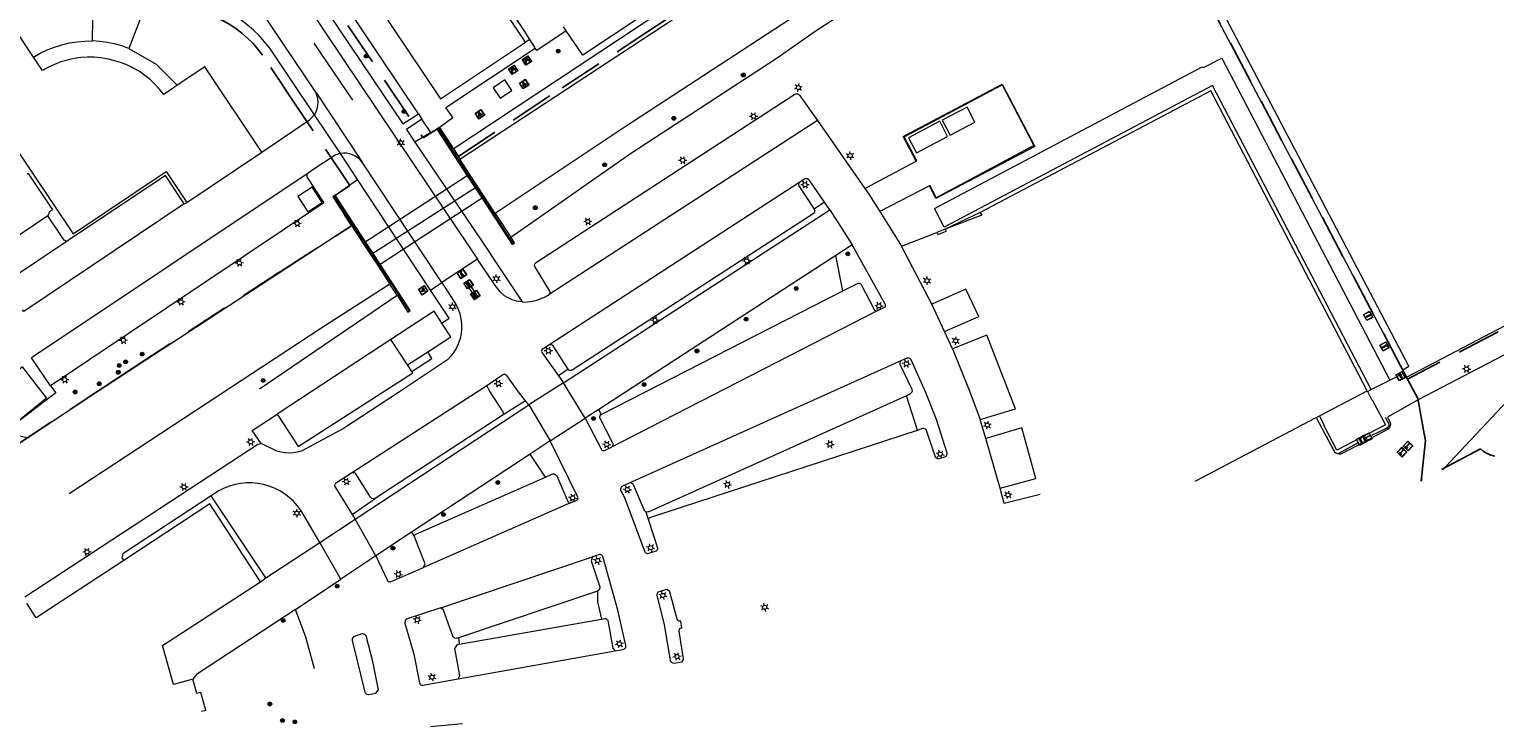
# Model space of a CAD drawing. Header units: metres. Extents: x 89872 to 94585, y 463299 to 469000.
# Tile 229 of 230: x 92134 to 92346, y 464451 to 464553. Entities that reach past the tile are written whole.
import ezdxf
from ezdxf.enums import TextEntityAlignment as Align

# ---------------------------------------------------------------- set-up
doc = ezdxf.new("R2010")
doc.units = ezdxf.units.M
doc.linetypes.add('HIDDEN', pattern=[9.525, 6.35, -3.175])
doc.layers.get('0').update_dxf_attribs({"linetype": 'CONTINUOUS'})
for name, color, linetype, lineweight in [('B-WE-BV-GELEIDECONSTRUCTIE-G', 251, 'CONTINUOUS', 13), ('B-WE-BV-LEUNING-G', 251, 'CONTINUOUS', 13), ('B-WE-GK-BESCHOEIING-G', 251, 'CONTINUOUS', 13), ('B-WE-GR-BEPLANTING_CULTUUR-G', 251, 'CONTINUOUS', 13), ('B-WE-GR-BOOM-S', 251, 'CONTINUOUS', 13), ('B-WE-IE-MEUBILAIR_WEGMEUBILAIR_PICKNICKTAFEL-S', 251, 'CONTINUOUS', 13), ('B-WE-IE-MEUBILAIR_WEGMEUBILAIR_SLAGBOOM-S', 251, 'CONTINUOUS', 13), ('B-WE-IE-MEUBILAIR_WEGMEUBILAIR_VLAGGENMAST-S', 251, 'CONTINUOUS', 13), ('B-WE-IE-TERREINAFSCHEIDING-G', 251, 'CONTINUOUS', 13), ('B-WE-IE-TERREINAFSCHEIDING_KUNSTMATIG_HEKWERK-G', 251, 'CONTINUOUS', 13), ('B-WE-IE-TERREINAFSCHEIDING_KUNSTMATIG_MUUR-G', 251, 'CONTINUOUS', 13), ('B-WE-KL-ET_LS_OV_LICHTMAST-S', 251, 'CONTINUOUS', 13), ('B-WE-KL-ET_LS_SR_ARMATUUR-G', 251, 'CONTINUOUS', 13), ('B-WE-KW-KUNSTWERK_DUIKER-G', 251, 'CONTINUOUS', 13), ('B-WE-OG-TOPOGRAFIE_BEBOUWING-GV', 251, 'CONTINUOUS', 13), ('B-WE-OG-TOPOGRAFIE_BEBOUWING_LUIFEL-GV', 251, 'CONTINUOUS', 13), ('B-WE-OG-TOPOGRAFIE_HUISNUMMER-T25', 251, 'CONTINUOUS', 13), ('B-WE-OG-TOPOGRAFIE_STRAATNAAM-T18', 251, 'CONTINUOUS', 13), ('B-WE-OG-TOPOGRAFIE_WATER-GV', 251, 'CONTINUOUS', 13), ('B-WE-VH-VERHARDING-GV', 251, 'CONTINUOUS', 13), ('B-WE-VW-PAAL_PRAATPAAL-S', 251, 'CONTINUOUS', 13), ('B_OVERBOUWLIJN_LIJN_1', 251, 'CONTINUOUS', 13), ('Percelen', 10, 'HIDDEN', 25)]:
    doc.layers.add(name, color=color, linetype=linetype, lineweight=lineweight)
doc.styles.get("Standard").update_dxf_attribs({"font": 'isocp.shx'})

# ---------------------------------------------------------------- blocks, each defined once
blk = doc.blocks.new('Q_LICHTMAST')
for points in [[(-0.26, 0.15), (-0.52, 0.3)], [(0, 0.3), (0, 0.6)], [(0.26, 0.15), (0.52, 0.3)], [(-0.26, -0.15), (-0.52, -0.3)], [(0, -0.3), (0, -0.6)], [(0.26, -0.15), (0.52, -0.3)]]:
    blk.add_lwpolyline(points)
blk.add_circle((0, 0), 0.3)
blk = doc.blocks.new('Q_VLAGGENMAST')
for points in [[(-0.5, 0.5), (0.5, 0.5), (0.5, -0.5), (-0.5, -0.5)], [(-0.08, 0.33), (0.07, 0.33), (0.07, -0.33), (-0.08, -0.33)]]:
    blk.add_lwpolyline(points, close=True)
blk.add_lwpolyline([(-0.44, 0.46), (0.44, 0.46, -0.414214), (0.46, 0.44), (0.46, -0.44, -0.414214), (0.44, -0.46), (-0.44, -0.46, -0.414214), (-0.46, -0.44), (-0.46, 0.44), (-0.46, 0.44), (-0.46, 0.45), (-0.46, 0.45), (-0.46, 0.45), (-0.46, 0.45), (-0.46, 0.45), (-0.46, 0.45), (-0.46, 0.46), (-0.46, 0.46), (-0.46, 0.46), (-0.45, 0.46), (-0.45, 0.46), (-0.45, 0.46), (-0.45, 0.46), (-0.45, 0.46), (-0.45, 0.46), (-0.44, 0.46), (-0.44, 0.46)], format="xyb")
blk = doc.blocks.new('Q_PRAATPAAL')
blk.add_lwpolyline([(-0.5, 0.5), (0.5, 0.5), (0.5, -0.5), (-0.5, -0.5)], close=True)
for points in [[(-0.44, 0.46), (0.44, 0.46, -0.414214), (0.46, 0.44), (0.46, -0.44, -0.414214), (0.44, -0.46), (-0.44, -0.46, -0.414214), (-0.46, -0.44), (-0.46, 0.44), (-0.46, 0.44), (-0.46, 0.45), (-0.46, 0.45), (-0.46, 0.45), (-0.46, 0.45), (-0.46, 0.45), (-0.46, 0.45), (-0.46, 0.46), (-0.46, 0.46), (-0.46, 0.46), (-0.45, 0.46), (-0.45, 0.46), (-0.45, 0.46), (-0.45, 0.46), (-0.45, 0.46), (-0.45, 0.46), (-0.44, 0.46), (-0.44, 0.46)], [(-0.15, 0.22, 0.426944), (-0.15, 0.17)], [(-0.02, 0.31, 0.07503), (-0.15, 0.22)], [(-0.13, 0.08, 0.511022), (0.03, 0.08)], [(-0.08, 0.1, 0.3284), (0, 0.11)], [(0.21, 0.34, 0.843699), (0.18, 0.39)]]:
    blk.add_lwpolyline(points, format="xyb")
for points in [[(-0.15, 0.17), (-0.08, 0.1)], [(0.03, 0.08), (0.03, -0.37), (-0.13, -0.37), (-0.13, 0.08)], [(0.18, 0.39), (-0.02, 0.31)], [(0, 0.11), (0.21, 0.34)]]:
    blk.add_lwpolyline(points)
blk = doc.blocks.new('Q_BOOM')
for radius in [0.27, 0.18, 0.09]:
    blk.add_circle((0, 0), radius)
blk = doc.blocks.new('Q_SLAGBOOM')
blk.add_lwpolyline([(-0.5, 0.5), (0.5, 0.5), (0.5, -0.5), (-0.5, -0.5)], close=True)
blk.add_lwpolyline([(-0.44, 0.46), (0.44, 0.46, -0.414214), (0.46, 0.44), (0.46, -0.44, -0.414214), (0.44, -0.46), (-0.44, -0.46, -0.414214), (-0.46, -0.44), (-0.46, 0.44), (-0.46, 0.44), (-0.46, 0.45), (-0.46, 0.45), (-0.46, 0.45), (-0.46, 0.45), (-0.46, 0.45), (-0.46, 0.45), (-0.46, 0.46), (-0.46, 0.46), (-0.46, 0.46), (-0.45, 0.46), (-0.45, 0.46), (-0.45, 0.46), (-0.45, 0.46), (-0.45, 0.46), (-0.45, 0.46), (-0.44, 0.46), (-0.44, 0.46)], format="xyb")
for points in [[(-0.29, 0.04), (-0.38, 0.04), (-0.38, 0.1)], [(-0.38, 0.1), (-0.29, 0.1)], [(-0.29, 0.1), (-0.29, 0.2)], [(-0.29, 0.2), (-0.23, 0.2), (-0.23, 0.1)], [(-0.23, 0.04), (-0.23, -0.2), (-0.29, -0.2), (-0.29, 0.04)], [(-0.23, 0.1), (0.37, 0.1), (0.37, 0.04), (-0.23, 0.04)]]:
    blk.add_lwpolyline(points)
blk = doc.blocks.new('Q_LICHTPUNT')
for points in [[(-0.5, 0.5), (0.5, 0.5), (0.5, -0.5), (-0.5, -0.5)], [(-0.46, 0.46), (0.46, 0.46), (0.46, -0.46), (-0.46, -0.46)], [(-0.12, 0.08), (-0.08, 0.05), (-0.26, -0.23), (-0.3, -0.2)], [(-0.03, 0.03), (0.02, 0.03), (0.02, -0.3), (-0.03, -0.3)], [(0.08, 0.05), (0.12, 0.08), (0.29, -0.21), (0.25, -0.24)]]:
    blk.add_lwpolyline(points, close=True)
blk.add_circle((0, 0.21), 0.103)
blk = doc.blocks.new('Q_PICKNICKTAFEL')
blk.add_lwpolyline([(-0.5, 0.5), (0.5, 0.5), (0.5, -0.5), (-0.5, -0.5)], close=True)
blk.add_lwpolyline([(-0.44, 0.46), (0.44, 0.46, -0.414214), (0.46, 0.44), (0.46, -0.44, -0.414214), (0.44, -0.46), (-0.44, -0.46, -0.414214), (-0.46, -0.44), (-0.46, 0.44), (-0.46, 0.44), (-0.46, 0.45), (-0.46, 0.45), (-0.46, 0.45), (-0.46, 0.45), (-0.46, 0.45), (-0.46, 0.45), (-0.46, 0.46), (-0.46, 0.46), (-0.46, 0.46), (-0.45, 0.46), (-0.45, 0.46), (-0.45, 0.46), (-0.45, 0.46), (-0.45, 0.46), (-0.45, 0.46), (-0.44, 0.46), (-0.44, 0.46)], format="xyb")
for points in [[(-0.25, -0.06), (-0.41, -0.06), (-0.41, 0.02)], [(-0.41, 0.02), (-0.21, 0.02)], [(-0.14, 0.21), (-0.27, 0.21), (-0.27, 0.28)], [(-0.27, 0.28), (0.26, 0.28), (0.26, 0.21), (0.13, 0.21)], [(-0.21, 0.02), (-0.14, 0.21)], [(-0.12, 0.02), (-0.03, 0.21)], [(-0.12, 0.02), (0.11, 0.02)], [(0.03, 0.21), (-0.03, 0.21)], [(0.11, 0.02), (0.03, 0.21)], [(0.21, 0.02), (0.13, 0.21)], [(0.21, 0.02), (0.4, 0.02), (0.4, -0.06), (0.24, -0.06)], [(-0.34, -0.28), (-0.25, -0.06)], [(-0.34, -0.28), (-0.24, -0.28)], [(-0.24, -0.28), (-0.15, -0.06)], [(0.14, -0.06), (-0.15, -0.06)], [(0.23, -0.28), (0.14, -0.06)], [(0.23, -0.28), (0.33, -0.28)], [(0.33, -0.28), (0.24, -0.06)]]:
    blk.add_lwpolyline(points)

msp = doc.modelspace()

# ---------------------------------------------------------------- linework, layer by layer
at = {"layer": 'B-WE-BV-GELEIDECONSTRUCTIE-G'}
for points in [[(92292.46, 464579.76), (92276.4, 464571.56), (92250.19, 464557.85), (92244.26, 464553.97), (92220.54, 464538.47), (92201.58, 464525.81)], [(92132.1, 464493.75), (92134, 464493.32), (92134.26, 464493.6), (92143.88, 464500), (92180.77, 464524.07)]]:
    msp.add_lwpolyline(points, dxfattribs=at)
at = {"layer": 'B-WE-BV-LEUNING-G'}
for p, q in [((92204.18, 464521.5), (92193.3, 464538.12)), ((92178.29, 464528.26), (92189.04, 464511.76))]:
    msp.add_line(p, q, dxfattribs=at)
at = {"layer": 'B-WE-GK-BESCHOEIING-G'}
for p, q in [((92186.31, 464515.57), (92176.31, 464509.16)), ((92176.31, 464509.16), (92139.88, 464485.24))]:
    msp.add_line(p, q, dxfattribs=at)
at = {"layer": 'B-WE-GR-BEPLANTING_CULTUUR-G'}
for p, q in [((92332.99, 464503.16), (92293.88, 464577.31)), ((92192.23, 464537.57), (92189.95, 464536.15)), ((92178.4, 464528.46), (92181.61, 464530.77)), ((92249.24, 464527.48), (92247.74, 464526.44)), ((92250, 464526.36), (92249.24, 464527.48)), ((92211.46, 464501.31), (92250, 464526.36)), ((92251.9, 464514.62), (92250.91, 464519.74)), ((92212.11, 464503.27), (92210.75, 464502.3)), ((92210.75, 464502.3), (92211.46, 464501.31)), ((92333.2, 464502.76), (92332.99, 464503.16)), ((92262.73, 464494.46), (92261.14, 464499.42)), ((92327.83, 464500.14), (92327.88, 464500.03)), ((92205.94, 464498.71), (92202.58, 464496.54)), ((92216.91, 464496.72), (92216.55, 464497.42)), ((92208.84, 464487.65), (92206.64, 464490.98)), ((92180.84, 464482.22), (92184.17, 464484.56)), ((92223.78, 464481.48), (92223.41, 464482.58)), ((92189.43, 464479.65), (92189.87, 464478.99)), ((92228.58, 464465.83), (92228.43, 464466.78)), ((92196.23, 464464.37), (92196.36, 464463.46))]:
    msp.add_line(p, q, dxfattribs=at)
for points in [[(92247.74, 464526.44), (92247.8, 464526.3), (92247.82, 464526.15), (92247.79, 464526), (92247.72, 464525.87), (92247.62, 464525.76), (92212.72, 464503.13), (92212.59, 464503.08), (92212.46, 464503.07), (92212.32, 464503.1), (92212.2, 464503.17), (92212.11, 464503.27)], [(92216.39, 464471.13), (92216.39, 464469.57), (92216.94, 464467.06)]]:
    msp.add_lwpolyline(points, dxfattribs=at)
at = {"layer": 'B-WE-IE-TERREINAFSCHEIDING-G'}
for p, q in [((92190.44, 464540.25), (92166.01, 464576.81)), ((92143.27, 464550.82), (92143.38, 464559.04)), ((92151.56, 464557.59), (92148.5, 464549.74)), ((92206.56, 464551.04), (92205.94, 464550.63)), ((92192.23, 464537.57), (92190.94, 464539.49)), ((92193.1, 464538.06), (92192.23, 464537.57)), ((92193.45, 464538.28), (92193.1, 464538.06)), ((92195.49, 464535.15), (92193.45, 464538.28)), ((92195.49, 464535.15), (92196.43, 464533.7)), ((92255.09, 464529.45), (92262.54, 464533.41)), ((92264.45, 464529.85), (92257.24, 464526.12)), ((92182.8, 464521.71), (92178.4, 464528.46)), ((92180.77, 464524.07), (92179.74, 464525.65)), ((92201.58, 464525.81), (92203.82, 464522.38)), ((92266.71, 464523.57), (92265.53, 464523.09)), ((92187.35, 464513.97), (92186.31, 464515.57)), ((92168.34, 464473.06), (92160.46, 464484.94))]:
    msp.add_line(p, q, dxfattribs=at)
for points in [[(92332.99, 464503.16), (92333.86, 464503.69), (92302.43, 464563.6), (92300.28, 464571.13), (92320.05, 464583.5)], [(92134.72, 464548.48), (92135.7, 464549.03), (92136.71, 464549.52), (92137.75, 464549.93), (92138.83, 464550.26), (92139.92, 464550.52), (92141.03, 464550.7), (92142.15, 464550.8), (92143.27, 464550.82)], [(92148.5, 464549.74), (92147.49, 464550.1), (92146.45, 464550.38), (92145.4, 464550.6), (92144.34, 464550.75), (92143.27, 464550.82)], [(92148.5, 464549.74), (92152.49, 464547.45), (92155.51, 464544.39)], [(92193.45, 464538.28), (92195.41, 464539.72), (92194.44, 464541.17), (92207.36, 464549.77)], [(92328.42, 464500.31), (92305.43, 464544.38), (92266.57, 464523.84), (92265.17, 464526.53), (92303.94, 464547.08), (92304.12, 464546.99), (92306.79, 464548.34), (92331.12, 464501.69)], [(92262.54, 464533.41), (92262.61, 464533.44), (92260.78, 464536.95), (92274.95, 464544.45), (92279.58, 464535.67)], [(92193.1, 464538.06), (92197.52, 464531.29), (92199.61, 464528.08)], [(92279.58, 464535.67), (92265.41, 464528.1), (92264.54, 464529.9), (92264.45, 464529.85)], [(92178.4, 464528.46), (92178.05, 464528.22), (92179.74, 464525.65)], [(92199.61, 464528.08), (92204.02, 464521.32), (92204.36, 464521.55), (92203.82, 464522.38)], [(92187.35, 464513.97), (92188.93, 464511.54), (92189.27, 464511.77), (92184.89, 464518.5), (92182.8, 464521.71)]]:
    msp.add_lwpolyline(points, dxfattribs=at)
at = {"layer": 'B-WE-IE-TERREINAFSCHEIDING_KUNSTMATIG_HEKWERK-G'}
msp.add_line((92321.58, 464495.19), (92320.9, 464496.51), dxfattribs=at)
for points in [[(92262.54, 464533.41), (92260.66, 464536.98), (92274.98, 464544.55), (92279.72, 464535.55), (92265.39, 464527.99), (92264.45, 464529.85)], [(92327.88, 464500.03), (92328.48, 464498.8), (92328.56, 464498.84)], [(92330.41, 464496.3), (92330.83, 464495.59), (92330.93, 464495.43), (92330.97, 464495.25), (92330.94, 464495.06), (92330.86, 464494.9), (92330.73, 464494.77), (92330.56, 464494.69), (92328.44, 464493.65)], [(92321.91, 464493.57), (92322.99, 464491.49), (92323.03, 464491.41)], [(92323.03, 464491.41), (92323.07, 464491.32), (92323.2, 464491.19), (92323.36, 464491.1), (92323.44, 464491.09)], [(92323.44, 464491.09), (92323.55, 464491.07), (92323.73, 464491.1), (92323.9, 464491.18), (92326.49, 464492.61)]]:
    msp.add_lwpolyline(points, dxfattribs=at)
at = {"layer": 'B-WE-IE-TERREINAFSCHEIDING_KUNSTMATIG_MUUR-G'}
msp.add_lwpolyline([(92328.56, 464498.84), (92330.46, 464495.23), (92323.41, 464491.56), (92321.53, 464495.16), (92321.58, 464495.19)], dxfattribs=at)
at = {"layer": 'B-WE-KW-KUNSTWERK_DUIKER-G'}
msp.add_line((92183.57, 464519.87), (92199, 464529.77), dxfattribs=at)
msp.add_lwpolyline([(92197.86, 464531.51), (92197.52, 464531.29), (92182.46, 464521.49), (92184.55, 464518.28), (92184.89, 464518.5), (92199.96, 464528.3), (92197.86, 464531.51)], dxfattribs=at)
at = {"layer": 'B-WE-OG-TOPOGRAFIE_BEBOUWING-GV'}
for p, q in [((92201.29, 464544.04), (92202.29, 464542.53)), ((92262.56, 464534.63), (92267.08, 464536.99)), ((92156.89, 464527.43), (92167.76, 464534.71)), ((92266.71, 464523.57), (92266.87, 464523.27)), ((92186.46, 464507.58), (92169.97, 464496.75)), ((92188.88, 464503.88), (92186.46, 464507.58)), ((92188.88, 464503.88), (92191.79, 464505.78)), ((92189.48, 464502.96), (92188.88, 464503.88)), ((92320.9, 464496.51), (92327.83, 464500.14)), ((92302.91, 464487.07), (92320.46, 464496.27)), ((92320.46, 464496.27), (92320.9, 464496.51)), ((92147.77, 464475.57), (92135.08, 464467.25))]:
    msp.add_line(p, q, dxfattribs=at)
for points in [[(92205.94, 464550.63), (92184.94, 464582.04), (92185.93, 464582.72), (92186.74, 464586.78), (92186.21, 464586.79), (92185.86, 464588.53), (92186.34, 464588.72), (92184.05, 464592.18), (92182.85, 464592.41), (92188.09, 464618.88)], [(92169.37, 464578.66), (92193.64, 464542.42), (92205.94, 464550.63)], [(92134.72, 464548.48), (92132.06, 464552.47), (92107.77, 464536.2), (92115.02, 464525.36)], [(92155.51, 464544.39), (92154.63, 464543.79), (92153.56, 464543.06), (92152.96, 464543.83), (92152.3, 464544.55), (92151.6, 464545.21), (92150.84, 464545.82), (92150.05, 464546.37), (92149.21, 464546.87), (92148.34, 464547.29), (92147.43, 464547.65), (92146.51, 464547.95), (92145.56, 464548.17), (92144.48, 464548.38), (92143.51, 464548.46), (92142.53, 464548.46), (92141.55, 464548.4), (92140.58, 464548.26), (92139.62, 464548.05), (92138.68, 464547.77), (92137.77, 464547.42), (92136.88, 464547.01), (92136.02, 464546.53), (92135.31, 464547.6), (92134.72, 464548.48)], [(92167.76, 464534.71), (92159.52, 464547.06), (92155.51, 464544.39)], [(92202.29, 464542.53), (92203.98, 464543.63), (92202.96, 464545.18), (92201.29, 464544.04)], [(92327.83, 464500.14), (92305.18, 464543.61), (92271.81, 464525.95), (92272.03, 464525.57), (92266.71, 464523.57)], [(92269.88, 464541.23), (92266.29, 464539.34), (92267.43, 464537.18)], [(92267.43, 464537.18), (92271.02, 464539.06), (92269.88, 464541.23)], [(92267.08, 464536.99), (92265.93, 464539.19), (92261.42, 464536.78), (92262.56, 464534.63)], [(92130.67, 464535.83), (92131.45, 464536.34), (92140.44, 464522.89), (92153.9, 464531.9), (92156.89, 464527.43)], [(92193.85, 464509.94), (92192.72, 464511.66), (92186.46, 464507.58)], [(92191.79, 464505.78), (92195.15, 464507.97), (92193.85, 464509.94)], [(92129.28, 464500.59), (92129.18, 464500.51), (92129.56, 464500), (92132.66, 464495.94), (92136.59, 464499.1), (92133.12, 464503.59), (92131.41, 464502.25)], [(92169.97, 464496.75), (92171.72, 464494.09), (92173.03, 464492.05), (92189.63, 464502.74), (92189.48, 464502.96)], [(92167.58, 464472.49), (92160.25, 464483.75), (92147.77, 464475.57)], [(92157.78, 464458.38), (92154.97, 464457.6), (92153.41, 464463.25), (92167.58, 464472.49)], [(92159.05, 464453.72), (92159.67, 464453.89), (92158.96, 464456.45), (92158.35, 464456.29), (92157.78, 464458.38)]]:
    msp.add_lwpolyline(points, dxfattribs=at)
at = {"layer": 'B-WE-OG-TOPOGRAFIE_BEBOUWING_LUIFEL-GV'}
msp.add_lwpolyline([(92174.45, 464526.08), (92176.49, 464527.42), (92175.04, 464529.63), (92173, 464528.3), (92174.45, 464526.08)], dxfattribs=at)
at = {"layer": 'B-WE-OG-TOPOGRAFIE_STRAATNAAM-T18'}
msp.add_line((92175.29, 464550.51), (92180.88, 464542.22), dxfattribs=at)
at = {"layer": 'B-WE-OG-TOPOGRAFIE_WATER-GV'}
for p, q in [((92196.43, 464533.7), (92238.22, 464561.13)), ((92167.44, 464500.42), (92187.35, 464513.97))]:
    msp.add_line(p, q, dxfattribs=at)
for points in [[(92203.82, 464522.38), (92221.17, 464534.51), (92242.39, 464548.37), (92247.9, 464552.24), (92250.34, 464553.81), (92260.91, 464560.07), (92286.82, 464573.93), (92293.88, 464577.31)], [(92248.98, 464570.29), (92225.7, 464555.13), (92195.49, 464535.15)], [(92201.58, 464525.81), (92199.96, 464528.3), (92197.86, 464531.51), (92196.43, 464533.7)], [(92180.77, 464524.07), (92182.46, 464521.49), (92184.55, 464518.28), (92186.31, 464515.57)]]:
    msp.add_lwpolyline(points, dxfattribs=at)
at = {"layer": 'B-WE-VH-VERHARDING-GV'}
for p, q in [((92211.85, 464552.3), (92211.47, 464552.86)), ((92175.58, 464543.39), (92182.31, 464533.26)), ((92179.15, 464534.5), (92175.4, 464540.1)), ((92190.44, 464540.25), (92190.94, 464539.49)), ((92248.21, 464539.31), (92209.38, 464514.09)), ((92248.21, 464539.31), (92255.09, 464529.45)), ((92189.95, 464536.15), (92200.63, 464520.31)), ((92181.61, 464530.77), (92179.15, 464534.5)), ((92193.85, 464515.82), (92182.31, 464533.26)), ((92174.47, 464531.68), (92134.43, 464504.92)), ((92192.21, 464514.74), (92181.61, 464530.77)), ((92245.66, 464530.36), (92209.31, 464506.75)), ((92156.54, 464527.2), (92156.89, 464527.43)), ((92136.8, 464525.5), (92127.86, 464519.49)), ((92250, 464526.36), (92253.24, 464521.26)), ((92257.24, 464526.12), (92260.39, 464521.11)), ((92260.39, 464521.11), (92265.53, 464523.09)), ((92139.75, 464521.89), (92130.8, 464515.94)), ((92253.24, 464521.26), (92250.91, 464519.74)), ((92264.78, 464512.71), (92260.39, 464521.11)), ((92198.99, 464519.23), (92193.85, 464515.82)), ((92250.91, 464519.74), (92216.55, 464497.42)), ((92192.21, 464514.74), (92193.85, 464515.82)), ((92269.71, 464514.85), (92264.78, 464512.71)), ((92266.62, 464508.75), (92264.78, 464512.71)), ((92333.54, 464502.1), (92353.72, 464512.7)), ((92360.71, 464512.18), (92335.22, 464498.84)), ((92256.96, 464511.75), (92218.4, 464491.97)), ((92267.77, 464506.2), (92266.62, 464508.75)), ((92272.75, 464508.18), (92267.77, 464506.2)), ((92137.15, 464500.88), (92134.43, 464504.92)), ((92260.32, 464504.47), (92220.94, 464486.78)), ((92328.42, 464500.31), (92331.12, 464501.69)), ((92331.12, 464501.69), (92333.2, 464502.76)), ((92333.2, 464502.76), (92333.54, 464502.1)), ((92200.37, 464500.88), (92180.76, 464488.22)), ((92211.46, 464501.31), (92206.42, 464498.09)), ((92214.61, 464496.16), (92211.46, 464501.31)), ((92327.88, 464500.03), (92328.42, 464500.31)), ((92181.27, 464481.53), (92206.42, 464498.09)), ((92206.42, 464498.09), (92205.94, 464498.71)), ((92206.42, 464498.09), (92209.53, 464492.88)), ((92216.55, 464497.42), (92214.61, 464496.16)), ((92202.58, 464496.54), (92184.17, 464484.56)), ((92209.53, 464492.88), (92214.61, 464496.16)), ((92272.63, 464493.25), (92271.8, 464495.96)), ((92209.53, 464492.88), (92206.64, 464490.98)), ((92277.8, 464494.77), (92272.63, 464493.25)), ((92274.67, 464486.06), (92272.63, 464493.25)), ((92206.64, 464490.98), (92189.43, 464479.65)), ((92275.25, 464483.84), (92274.67, 464486.06)), ((92280.46, 464485.12), (92275.25, 464483.84)), ((92212.55, 464483.94), (92191.16, 464474.53)), ((92176.16, 464478.18), (92181.27, 464481.53)), ((92180.84, 464482.22), (92181.27, 464481.53)), ((92184.26, 464476.25), (92181.27, 464481.53)), ((92168.34, 464473.06), (92176.16, 464478.18)), ((92179.19, 464472.85), (92176.16, 464478.18)), ((92189.43, 464479.65), (92184.26, 464476.25)), ((92184.26, 464476.25), (92179.19, 464472.85)), ((92193.67, 464468.69), (92215.66, 464476.1)), ((92167.58, 464472.49), (92168.34, 464473.06)), ((92172.64, 464468.47), (92179.19, 464472.85)), ((92216.39, 464471.13), (92196.23, 464464.37)), ((92134.56, 464468.06), (92133.75, 464469.36)), ((92135.08, 464467.25), (92134.56, 464468.06)), ((92196.36, 464463.46), (92216.94, 464467.06)), ((92196.21, 464458.41), (92218.93, 464462.5)), ((92196.85, 464451.91), (92192.19, 464451.49))]:
    msp.add_line(p, q, dxfattribs=at)
for points in [[(92159.11, 464588.6), (92159.39, 464586.64), (92159.74, 464584.69), (92160.16, 464582.75), (92160.66, 464580.83), (92161.23, 464578.94), (92161.88, 464577.06), (92162.59, 464575.21), (92163.38, 464573.39), (92164.23, 464571.6), (92165.15, 464569.84), (92166.14, 464568.12), (92167.19, 464566.45), (92168.31, 464564.81), (92169.48, 464563.21), (92170.72, 464561.66), (92174.45, 464555.8), (92194.52, 464525.88), (92198.99, 464519.23)], [(92206.56, 464551.04), (92205.75, 464552.32), (92188.46, 464578.42), (92192.22, 464580.98), (92192.32, 464581.07), (92192.38, 464581.17), (92192.41, 464581.29), (92192.41, 464581.42), (92192.37, 464581.53)], [(92164.54, 464576.02), (92164.46, 464576.02), (92165.21, 464574.37), (92166, 464572.75), (92166.85, 464571.15), (92167.75, 464569.59), (92168.69, 464568.04), (92176.04, 464556.93), (92188.18, 464538.8), (92190.44, 464540.25)], [(92175.58, 464543.39), (92167.64, 464555.22), (92164.83, 464559.4)], [(92227.13, 464557.33), (92214.23, 464548.74), (92211.85, 464552.3)], [(92175.4, 464540.1), (92168.91, 464549.79), (92168.18, 464550.71), (92167.4, 464551.59), (92166.55, 464552.4), (92165.66, 464553.16), (92164.71, 464553.86), (92163.73, 464554.5), (92162.7, 464555.07), (92161.64, 464555.57)], [(92211.85, 464552.3), (92207.57, 464549.43), (92207.36, 464549.77)], [(92207.36, 464549.77), (92207.24, 464549.96), (92206.56, 464551.04)], [(92175.4, 464540.1), (92175.63, 464540.54), (92175.79, 464541), (92175.89, 464541.48), (92175.91, 464541.97), (92175.87, 464542.46), (92175.76, 464542.94), (92175.58, 464543.39)], [(92209.38, 464514.09), (92209.45, 464514.17), (92209.5, 464514.27), (92209.52, 464514.37), (92209.52, 464514.48), (92209.49, 464514.59), (92207.31, 464518.13), (92207.27, 464518.24), (92207.26, 464518.37), (92207.29, 464518.49), (92207.34, 464518.6), (92207.42, 464518.69), (92244.95, 464543.09), (92245.09, 464543.15), (92245.24, 464543.17), (92245.39, 464543.15), (92245.52, 464543.08), (92245.63, 464542.97), (92248.21, 464539.31)], [(92167.76, 464534.71), (92174.67, 464539.37), (92175.4, 464540.1)], [(92190.94, 464539.49), (92188.72, 464537.98), (92189.95, 464536.15)], [(92179.15, 464534.5), (92178.93, 464534.45), (92178.71, 464534.38), (92178.5, 464534.3), (92178.3, 464534.2), (92178.1, 464534.09), (92175.32, 464532.25), (92174.47, 464531.68)], [(92182.31, 464533.26), (92182.02, 464533.6), (92181.69, 464533.9), (92181.31, 464534.15), (92180.91, 464534.34), (92180.48, 464534.47), (92180.04, 464534.54), (92179.59, 464534.55), (92179.15, 464534.5)], [(92133.78, 464531.6), (92133.95, 464531.63), (92137.46, 464526.37), (92137.03, 464526.05), (92136.8, 464525.5)], [(92174.47, 464531.68), (92174.37, 464531.58), (92174.3, 464531.45), (92174.27, 464531.31), (92174.29, 464531.17), (92174.34, 464531.03), (92176.74, 464527.38), (92137.15, 464500.88)], [(92156.54, 464527.2), (92153.81, 464531.31), (92139.75, 464521.89)], [(92245.66, 464530.36), (92245.58, 464530.28), (92245.52, 464530.19), (92245.49, 464530.07), (92245.49, 464529.96), (92245.52, 464529.85), (92247.74, 464526.44)], [(92249.24, 464527.48), (92247.01, 464530.69), (92246.9, 464530.77), (92246.76, 464530.82), (92246.62, 464530.84), (92246.48, 464530.83), (92246.35, 464530.78), (92245.66, 464530.36)], [(92255.09, 464529.45), (92255.65, 464528.64), (92257.24, 464526.12)], [(92156.54, 464527.2), (92133.31, 464511.62), (92133.12, 464511.87)], [(92139.75, 464521.89), (92139.63, 464521.84), (92139.5, 464521.82), (92139.37, 464521.84), (92139.25, 464521.89), (92139.16, 464521.98), (92136.8, 464525.5)], [(92265.53, 464523.09), (92265.66, 464522.78), (92266.87, 464523.27)], [(92256.96, 464511.75), (92257.94, 464512.24), (92258.01, 464512.32), (92258.06, 464512.41), (92258.08, 464512.51), (92258.08, 464512.61), (92258.05, 464512.7), (92253.24, 464521.26)], [(92205.48, 464513.05), (92204.72, 464513.14), (92204.02, 464513.34), (92203.26, 464513.68), (92202.92, 464513.91), (92202.34, 464514.44), (92201.48, 464515.52), (92198.99, 464519.23)], [(92200.63, 464520.31), (92201.62, 464518.84), (92205.48, 464513.05)], [(92193.85, 464515.82), (92195.89, 464512.61), (92196.2, 464511.95), (92196.43, 464511.27), (92196.59, 464510.57), (92196.68, 464509.85), (92196.69, 464509.13), (92196.62, 464508.41), (92196.47, 464507.71), (92196.25, 464507.02), (92195.95, 464506.36), (92195.59, 464505.74), (92195.16, 464505.16), (92194.67, 464504.63), (92187.73, 464500), (92179.58, 464494.66), (92173.53, 464491.4), (92172.94, 464491.25), (92172.35, 464491.15), (92171.74, 464491.12), (92171.14, 464491.15), (92170.54, 464491.24), (92169.96, 464491.39), (92167.68, 464492.49)], [(92193.85, 464509.94), (92194.91, 464510.66), (92192.21, 464514.74)], [(92197.27, 464515.83), (92198.67, 464513.59), (92199.05, 464513.82), (92197.61, 464516.04), (92197.27, 464515.83)], [(92205.48, 464513.05), (92205.91, 464513), (92206.31, 464513.04), (92206.96, 464513.13), (92207.6, 464513.28), (92208.21, 464513.49), (92208.81, 464513.76), (92209.38, 464514.09)], [(92216.91, 464496.72), (92216.99, 464496.78), (92251.9, 464514.62)], [(92251.9, 464514.62), (92254.02, 464515.7), (92254.13, 464515.73), (92254.25, 464515.73), (92254.37, 464515.69), (92254.47, 464515.63), (92254.55, 464515.54), (92256.44, 464511.92), (92256.51, 464511.83), (92256.61, 464511.76), (92256.72, 464511.72), (92256.84, 464511.72), (92256.96, 464511.75)], [(92266.62, 464508.75), (92271.58, 464510.88), (92269.71, 464514.85)], [(92271.8, 464495.96), (92276.9, 464497.55), (92272.75, 464508.18)], [(92189.48, 464502.96), (92192.41, 464504.81), (92191.79, 464505.78)], [(92209.31, 464506.75), (92208.49, 464506.24), (92208.38, 464506.15), (92208.32, 464506.03), (92208.29, 464505.89), (92208.31, 464505.76), (92208.37, 464505.63), (92210.75, 464502.3)], [(92212.11, 464503.27), (92209.95, 464506.66), (92209.84, 464506.74), (92209.71, 464506.79), (92209.58, 464506.81), (92209.44, 464506.8), (92209.31, 464506.75)], [(92267.77, 464506.2), (92270.3, 464500), (92271.8, 464495.96)], [(92260.32, 464504.47), (92260.24, 464504.4), (92260.18, 464504.31), (92260.15, 464504.2), (92260.14, 464504.1), (92260.16, 464503.99), (92261.89, 464500.38), (92261.93, 464500), (92261.6, 464499.63), (92261.14, 464499.42)], [(92265.7, 464490.28), (92266.67, 464490.57), (92266.8, 464490.64), (92266.9, 464490.74), (92266.97, 464490.86), (92267, 464490.99), (92267, 464491.13), (92265.46, 464495.97), (92263.87, 464500), (92261.8, 464504.63), (92261.71, 464504.74), (92261.6, 464504.83), (92261.46, 464504.88), (92261.32, 464504.88), (92261.18, 464504.85), (92260.32, 464504.47)], [(92205.94, 464498.71), (92204.95, 464500), (92203.25, 464502.34), (92203.15, 464502.42), (92203.04, 464502.48), (92202.91, 464502.5), (92202.78, 464502.49), (92202.66, 464502.44), (92200.37, 464500.88)], [(92354.15, 464501.82), (92348.1, 464498.65), (92339.85, 464489.85), (92338.77, 464488.67)], [(92137.15, 464500.88), (92137.93, 464499.84), (92132.6, 464495.72), (92128.83, 464500.53), (92128.95, 464500.63)], [(92200.37, 464500.88), (92200.77, 464500), (92202.67, 464497.11), (92202.71, 464496.99), (92202.73, 464496.87), (92202.71, 464496.75), (92202.66, 464496.64), (92202.58, 464496.54)], [(92261.14, 464499.42), (92223.83, 464482.63), (92223.68, 464482.6), (92223.41, 464482.58)], [(92335.22, 464498.84), (92330.79, 464496.32), (92331.07, 464495.81), (92331.16, 464495.57), (92331.19, 464495.32), (92331.15, 464495.07), (92331.05, 464494.83), (92330.89, 464494.63), (92330.69, 464494.48), (92328.59, 464493.38)], [(92167.68, 464492.49), (92166.37, 464494.38), (92169.97, 464496.75)], [(92214.61, 464496.16), (92216.96, 464491.64), (92217.02, 464491.56), (92217.1, 464491.5), (92217.2, 464491.47), (92217.3, 464491.46), (92217.4, 464491.48), (92218.4, 464491.97)], [(92218.4, 464491.97), (92218.51, 464492.05), (92218.59, 464492.17), (92218.63, 464492.3), (92218.63, 464492.44), (92218.59, 464492.57), (92216.77, 464496.11), (92216.72, 464496.26), (92216.73, 464496.41), (92216.77, 464496.56), (92216.86, 464496.69), (92216.91, 464496.72)], [(92320.46, 464496.27), (92322.95, 464491.52), (92323.03, 464491.41)], [(92212.55, 464483.94), (92213.37, 464484.3), (92213.45, 464484.36), (92213.51, 464484.44), (92213.55, 464484.54), (92213.56, 464484.64), (92213.55, 464484.74), (92209.53, 464492.88)], [(92223.78, 464481.48), (92223.79, 464481.55), (92223.81, 464481.62), (92223.85, 464481.69), (92223.9, 464481.75), (92223.96, 464481.79), (92262.73, 464494.46)], [(92262.73, 464494.46), (92263.49, 464494.71), (92263.61, 464494.72), (92263.73, 464494.7), (92263.84, 464494.65), (92263.93, 464494.56), (92263.99, 464494.46), (92265.26, 464490.59), (92265.7, 464490.28)], [(92274.67, 464486.06), (92279.87, 464487.45), (92277.8, 464494.77)], [(92323.44, 464491.09), (92323.52, 464491.05), (92323.76, 464491.01), (92324.02, 464491.03), (92324.25, 464491.11), (92328.59, 464493.38)], [(92133.45, 464470.3), (92167.18, 464492.43), (92167.68, 464492.49)], [(92323.03, 464491.41), (92323.09, 464491.32), (92323.29, 464491.16), (92323.44, 464491.09)], [(92176.16, 464478.18), (92173.4, 464482.84), (92172.9, 464483.51), (92172.35, 464484.14), (92171.73, 464484.71), (92171.07, 464485.22), (92170.36, 464485.66), (92169.62, 464486.04), (92168.84, 464486.34), (92168.03, 464486.58), (92167.21, 464486.73), (92166.38, 464486.81), (92165.54, 464486.81), (92164.71, 464486.73), (92163.89, 464486.58), (92163.08, 464486.35), (92162.3, 464486.04), (92161.56, 464485.67), (92160.85, 464485.22), (92160.46, 464484.94)], [(92180.76, 464488.22), (92178.44, 464486.71), (92178.38, 464486.64), (92178.33, 464486.56), (92178.31, 464486.47), (92178.3, 464486.38), (92178.33, 464486.28), (92180.84, 464482.22)], [(92184.17, 464484.56), (92184.02, 464484.51), (92183.87, 464484.5), (92183.72, 464484.54), (92183.59, 464484.62), (92183.49, 464484.74), (92181.39, 464488.09), (92181.29, 464488.19), (92181.17, 464488.26), (92181.03, 464488.28), (92180.89, 464488.27), (92180.76, 464488.22)], [(92189.87, 464478.99), (92189.87, 464479.08), (92189.88, 464479.17), (92189.92, 464479.26), (92189.97, 464479.33), (92190.05, 464479.39), (92208.84, 464487.65)], [(92208.84, 464487.65), (92209.78, 464488.06), (92209.93, 464488.1), (92210.1, 464488.1), (92210.25, 464488.04), (92210.38, 464487.94), (92210.47, 464487.81), (92212.09, 464484.12), (92212.16, 464484.04), (92212.24, 464483.97), (92212.34, 464483.93), (92212.45, 464483.92), (92212.55, 464483.94)], [(92220.94, 464486.78), (92220.02, 464486.34), (92219.9, 464486.26), (92219.81, 464486.16), (92219.75, 464486.03), (92219.72, 464485.89), (92219.73, 464485.75), (92220.22, 464484.78), (92223.24, 464476.82), (92223.3, 464476.73), (92223.37, 464476.66), (92223.46, 464476.62), (92223.56, 464476.59), (92223.67, 464476.59), (92224.91, 464476.98)], [(92223.41, 464482.58), (92223.22, 464482.74), (92223.14, 464482.88), (92221.57, 464486.51), (92221.49, 464486.63), (92221.37, 464486.73), (92221.24, 464486.79), (92221.09, 464486.81), (92220.94, 464486.78)], [(92160.46, 464484.94), (92147.67, 464476.53), (92147.5, 464475.94), (92147.77, 464475.57)], [(92224.91, 464476.98), (92224.98, 464477.03), (92225.04, 464477.09), (92225.08, 464477.16), (92225.1, 464477.25), (92225.1, 464477.33), (92223.78, 464481.48)], [(92191.16, 464474.53), (92191.41, 464475.09), (92189.87, 464478.99)], [(92184.26, 464476.25), (92185.9, 464472.74), (92185.98, 464472.63), (92186.09, 464472.54), (92186.22, 464472.5), (92186.36, 464472.49), (92186.49, 464472.53), (92191.16, 464474.53)], [(92215.66, 464476.1), (92215.46, 464475.5), (92216.72, 464471.75), (92216.73, 464471.6), (92216.69, 464471.45), (92216.62, 464471.32), (92216.52, 464471.21), (92216.39, 464471.13)], [(92218.93, 464462.5), (92220.18, 464462.73), (92220.29, 464462.79), (92220.39, 464462.87), (92220.46, 464462.98), (92220.49, 464463.1), (92220.48, 464463.23), (92219.32, 464468.38), (92217.14, 464476.13), (92217.09, 464476.23), (92217.01, 464476.32), (92216.92, 464476.38), (92216.81, 464476.41), (92216.69, 464476.41), (92215.66, 464476.1)], [(92226.48, 464471.35), (92225.27, 464471.04), (92225.16, 464470.98), (92225.07, 464470.89), (92225, 464470.78), (92224.97, 464470.66), (92224.97, 464470.53), (92226.02, 464466.25), (92226.91, 464461.13), (92226.96, 464460.99), (92227.04, 464460.88), (92227.15, 464460.78), (92227.28, 464460.72), (92227.42, 464460.69), (92228.62, 464460.86)], [(92228.43, 464466.78), (92228.39, 464466.77), (92228.27, 464466.76), (92228.15, 464466.79), (92228.04, 464466.85), (92227.95, 464466.94), (92227.89, 464467.05), (92226.86, 464471), (92226.48, 464471.35)], [(92172.64, 464468.47), (92158.29, 464459.06), (92157.78, 464458.38)], [(92175.4, 464459.88), (92174.14, 464464.47), (92172.64, 464468.47)], [(92193.67, 464468.69), (92188.8, 464467.09), (92188.67, 464467.02), (92188.57, 464466.91), (92188.51, 464466.79), (92188.48, 464466.64), (92188.49, 464466.5), (92189.78, 464462), (92190.58, 464457.84), (92190.63, 464457.72), (92190.71, 464457.61), (92190.82, 464457.54), (92190.94, 464457.49), (92191.07, 464457.49), (92196.21, 464458.41)], [(92196.23, 464464.37), (92196.03, 464464.31), (92195.88, 464464.28), (92195.73, 464464.3), (92195.6, 464464.36), (92195.49, 464464.46), (92195.41, 464464.59), (92194.1, 464468.38), (92193.67, 464468.69)], [(92216.94, 464467.06), (92217.42, 464467.14), (92217.53, 464467.14), (92217.64, 464467.11), (92217.73, 464467.05), (92217.81, 464466.97), (92217.86, 464466.87), (92218.61, 464462.88), (92218.93, 464462.5)], [(92228.62, 464460.86), (92228.83, 464461.34), (92228.19, 464465.31), (92228.19, 464465.44), (92228.23, 464465.58), (92228.31, 464465.69), (92228.41, 464465.77), (92228.54, 464465.83), (92228.58, 464465.83)], [(92183.84, 464460.94), (92182.86, 464464.63), (92182.77, 464464.75), (92182.66, 464464.84), (92182.53, 464464.91), (92182.39, 464464.94), (92182.24, 464464.94), (92181.17, 464464.56), (92181.04, 464464.49), (92180.94, 464464.39), (92180.87, 464464.26), (92180.83, 464464.12), (92180.84, 464463.97), (92182.71, 464456.5), (92182.77, 464456.38), (92182.85, 464456.28), (92182.97, 464456.2), (92183.1, 464456.16), (92183.23, 464456.16), (92184.29, 464456.34), (92184.68, 464456.84), (92183.84, 464460.94)], [(92196.21, 464458.41), (92196.45, 464458.91), (92195.73, 464462.81), (92196.1, 464463.41), (92196.36, 464463.46)]]:
    msp.add_lwpolyline(points, dxfattribs=at)
at = {"layer": 'B_OVERBOUWLIJN_LIJN_1'}
msp.add_line((92271.81, 464525.95), (92266.71, 464523.57), dxfattribs=at)
at = {"layer": 'Percelen'}
for points in [[(92333.68, 464501.85), (92333.2, 464502.76), (92299.11, 464567.4)], [(92132.1, 464492.16), (92143.88, 464500), (92149.12, 464503.48), (92170.43, 464517.37), (92180.88, 464524.14), (92178.14, 464528.3), (92180.51, 464529.88), (92172.62, 464541.67), (92167.88, 464548.77), (92167.21, 464549.64), (92166.5, 464550.46), (92165.72, 464551.23), (92164.9, 464551.95), (92164.03, 464552.61), (92163.12, 464553.21), (92162.17, 464553.75), (92161.19, 464554.22), (92160.18, 464554.62), (92159.14, 464554.96), (92158.08, 464555.23), (92146.87, 464557.23), (92133.98, 464559.49)], [(92180.24, 464553.05), (92191.15, 464536.78), (92191.39, 464536.93), (92193.49, 464538.29), (92196.23, 464534.08), (92211.24, 464544.02), (92223.68, 464552.17), (92235.99, 464560.3)], [(92355.21, 464513.16), (92355.22, 464513.11), (92333.68, 464501.85)], [(92336.09, 464493.91), (92335.16, 464499.04), (92333.68, 464501.85)], [(92335.64, 464487.03), (92336.26, 464492.95), (92336.09, 464493.91)], [(92346.3, 464490.67), (92345.73, 464490.84), (92345.19, 464491.07), (92344.68, 464491.37), (92344.21, 464491.72), (92335.69, 464487.22), (92335.64, 464487.03)]]:
    msp.add_lwpolyline(points, dxfattribs=at)

# ---------------------------------------------------------------- block references
at = {"layer": 'B-WE-GR-BOOM-S'}
for p, rotation in [((92182.88, 464548.62), 123.8102194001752), ((92210.69, 464549.35), 33.9121789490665), ((92237.5, 464545.88), 33.13826523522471), ((92188.36, 464540.61), 123.8102194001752), ((92227.43, 464539.61), 33.13826523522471), ((92217.42, 464532.88), 34.94745517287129), ((92207.37, 464526.66), 34.94745517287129), ((92252.62, 464519.98), 33.01697006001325), ((92245.16, 464514.96), 33.00932766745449), ((92237.89, 464510.5), 33.00932766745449), ((92150.44, 464505.46), 32.76925407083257), ((92230.78, 464505.91), 33.00932766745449), ((92147.13, 464503.81), 32.76925407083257), ((92148.05, 464504.35), 32.76925407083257), ((92144.23, 464501.17), 33.12692633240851), ((92146.99, 464502.82), 33.12692633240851), ((92167.97, 464501.64), 34.22727190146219), ((92223.12, 464501.05), 33.00932766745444), ((92140.73, 464499.97), 35.36453191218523), ((92215.79, 464496.12), 33.0041697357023), ((92201.95, 464486.86), 33.35611329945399), ((92194.09, 464482.22), 33.35611329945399), ((92186.76, 464477.35), 33.35882236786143), ((92178.69, 464471.85), 33.7848678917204), ((92170.87, 464466.88), 33.25482430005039), ((92168.94, 464454.78), 102.5720451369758), ((92170.77, 464452.4), 102.5720451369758), ((92172.56, 464452.18), 102.5720451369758)]:
    msp.add_blockref('Q_BOOM', p, dxfattribs=dict(at, rotation=rotation))
at = {"layer": 'B-WE-IE-MEUBILAIR_WEGMEUBILAIR_PICKNICKTAFEL-S', "rotation": 33.63478645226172}
for p in [(92206.16, 464547.98), (92204.17, 464546.63)]:
    msp.add_blockref('Q_PICKNICKTAFEL', p, dxfattribs=at)
at = {"layer": 'B-WE-IE-MEUBILAIR_WEGMEUBILAIR_SLAGBOOM-S'}
for p, rotation in [((92197.71, 464515.58), 123.0284133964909), ((92198.69, 464514.02), 123.0284133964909), ((92327.89, 464493.4), 27.56453818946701), ((92333.73, 464492.15), 46.18698371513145), ((92332.86, 464491.25), 46.18698371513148)]:
    msp.add_blockref('Q_SLAGBOOM', p, dxfattribs=dict(at, rotation=rotation))
at = {"layer": 'B-WE-IE-MEUBILAIR_WEGMEUBILAIR_VLAGGENMAST-S'}
for p, rotation in [((92327.96, 464510.98), 117.8110000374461), ((92330.32, 464506.56), 117.8110000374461), ((92332.66, 464502.26), 27.13568554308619)]:
    msp.add_blockref('Q_VLAGGENMAST', p, dxfattribs=dict(at, rotation=rotation))
at = {"layer": 'B-WE-KL-ET_LS_OV_LICHTMAST-S'}
for p, rotation in [((92245.46, 464544.06), 170.1017400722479), ((92238.97, 464539.9), 33.03540477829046), ((92187.88, 464536.06), 123.85590655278), ((92228.71, 464533.52), 33.03540477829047), ((92252.97, 464534.21), 124.9190334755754), ((92246.43, 464530), 31.28111380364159), ((92172.89, 464524.37), 33.80381963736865), ((92214.98, 464524.66), 33.03540477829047), ((92164.51, 464518.67), 33.80381963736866), ((92237.99, 464518.97), 33.02496481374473), ((92201.74, 464516.39), 123.899654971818), ((92264.1, 464516.09), 117.5684294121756), ((92156.05, 464513.02), 33.80381963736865), ((92195.39, 464512.33), 122.4469696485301), ((92257.12, 464512.44), 26.91441135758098), ((92224.69, 464510.37), 33.02496481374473), ((92147.71, 464507.46), 33.80381963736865), ((92268.24, 464507.38), 114.1988786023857), ((92209.25, 464505.96), 31.69697212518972), ((92261.11, 464504.06), 23.9191534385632), ((92342.21, 464503.3), 27.6238031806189), ((92139.23, 464501.75), 33.80381963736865), ((92202.02, 464501.19), 34.26357969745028), ((92272.82, 464495.16), 107.1562375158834), ((92166.15, 464492.74), 33.26817147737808), ((92217.72, 464492.36), 26.31264849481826), ((92250.05, 464492.4), 24.23138513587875), ((92265.99, 464490.97), 16.97889102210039), ((92156.51, 464486.22), 33.26817147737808), ((92180.01, 464487), 32.97785592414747), ((92220.71, 464485.84), 25.63696079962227), ((92235.2, 464486.58), 18.09374787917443), ((92212.79, 464484.63), 23.43458238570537), ((92275.82, 464485.06), 104.7143400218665), ((92172.84, 464482.41), 120.6769714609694), ((92224.06, 464477.42), 17.17056135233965), ((92142.47, 464476.81), 33.26817147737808), ((92216.39, 464475.56), 16.62303281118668), ((92187.53, 464473.56), 23.23858394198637), ((92225.84, 464470.5), 14.75753514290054), ((92190.28, 464466.98), 18.16993785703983), ((92240.58, 464468.79), 9.10970098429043), ((92219.54, 464463.5), 102.7455416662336), ((92227.9, 464461.66), 99.1555423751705), ((92192.41, 464458.66), 10.1938101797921)]:
    msp.add_blockref('Q_LICHTMAST', p, dxfattribs=dict(at, rotation=rotation))
at = {"layer": 'B-WE-KL-ET_LS_SR_ARMATUUR-G'}
for p, rotation in [((92205.77, 464544.57), 33.09276690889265), ((92199.35, 464540.2), 33.47466097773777), ((92191.13, 464514.7), 123.4825349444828)]:
    msp.add_blockref('Q_LICHTPUNT', p, dxfattribs=dict(at, rotation=rotation))
at = {"layer": 'B-WE-VW-PAAL_PRAATPAAL-S'}
for p, rotation in [((92196.74, 464517.07), 33.52524732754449), ((92326.94, 464492.91), 27.56453818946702)]:
    msp.add_blockref('Q_PRAATPAAL', p, dxfattribs=dict(at, rotation=rotation))

# ---------------------------------------------------------------- texts
at = {"layer": 'B-WE-OG-TOPOGRAFIE_HUISNUMMER-T25'}
for s, rotation, p in [('4', 33.2, (92189.76, 464507.1)), ('1', 27.7, (92307.45, 464492.28)), ('1', 33.2, (92158.35, 464454.9))]:
    msp.add_text(s, height=0.0025, rotation=rotation, dxfattribs=at).set_placement(p, align=Align.MIDDLE)
at = {"layer": 'B-WE-OG-TOPOGRAFIE_STRAATNAAM-T18'}
msp.add_text('Newtonweg', height=0.005, rotation=303.9936, dxfattribs=at).set_placement((92175.29, 464550.51), align=Align.MIDDLE)

doc.saveas('drawing.dxf')
